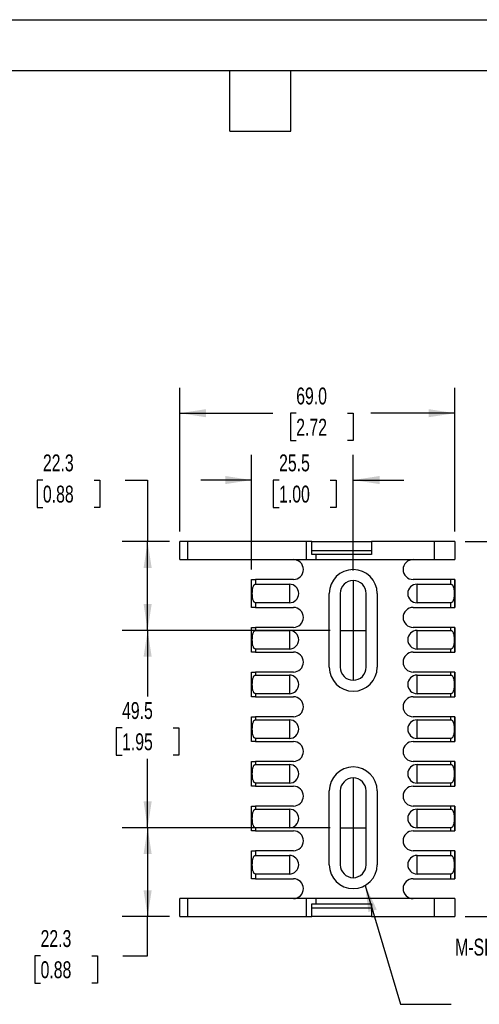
# Model space of a CAD drawing. Header units: millimetres. Extents: x 0 to 559, y 0 to 432.
# Tile 3 of 6: x 219 to 334, y 185 to 432. Entities that reach past the tile are written whole.
import ezdxf

# ---------------------------------------------------------------- set-up
doc = ezdxf.new("R2010")
doc.units = ezdxf.units.MM
doc.header["$LTSCALE"] = 2
doc.linetypes.add('CENTERX2', pattern=[20.32, 12.7, -2.54, 2.54, -2.54])
doc.layers.add('CENTER', color=40, linetype='CENTERX2')
doc.layers.add('DIMENSIONS', color=140, linetype='Continuous', lineweight=25)
doc.layers.add('TEXT', color=140, linetype='Continuous', lineweight=25)
doc.styles.add('SLDTEXTSTYLE0', font='TXT', dxfattribs={"width": 0.7})
doc.dimstyles.new('SLDDIMSTYLE0', dxfattribs={"dimtxt": 4.316016, "dimasz": 6.604, "dimexe": 0, "dimexo": 0.0625, "dimgap": 1.079004, "dimtad": 0, "dimtih": 1, "dimtoh": 1, "dimdec": 1, "dimrnd": 1e-09, "dimzin": 4, "dimdsep": 46, "dimtxsty": 'SLDTEXTSTYLE0', "dimsah": 1, "dimcen": 0.09, "dimadec": 0, "dimazin": 1, "dimtfac": 1, "dimtdec": 1, "dimtofl": 0, "dimtmove": 0, "dimatfit": 3, "dimfxl": 0, "dimfrac": 2, "dimtolj": 1, "dimtzin": 12, "dimarcsym": 0})
doc.dimstyles.new('SLDDIMSTYLE1', dxfattribs={"dimtxt": 4.316016, "dimasz": 6.604, "dimexe": 0, "dimexo": 0.0625, "dimgap": 1.079004, "dimtad": 0, "dimtih": 1, "dimtoh": 1, "dimdec": 1, "dimrnd": 1e-09, "dimzin": 12, "dimdsep": 46, "dimtxsty": 'SLDTEXTSTYLE0', "dimsah": 1, "dimcen": 0.09, "dimadec": 0, "dimazin": 3, "dimtfac": 1, "dimtdec": 1, "dimtofl": 0, "dimtmove": 0, "dimatfit": 3, "dimfxl": 0, "dimfrac": 2, "dimtolj": 1, "dimtzin": 12, "dimarcsym": 0})
doc.dimstyles.new('SLDDIMSTYLE5', dxfattribs={"dimtxt": 4.316016, "dimasz": 6.604, "dimexe": 0, "dimexo": 0.0625, "dimgap": 1.079004, "dimtad": 0, "dimtih": 1, "dimtoh": 1, "dimdec": 1, "dimrnd": 1e-09, "dimzin": 12, "dimdsep": 46, "dimtxsty": 'SLDTEXTSTYLE0', "dimsah": 1, "dimcen": 0.09, "dimadec": 0, "dimazin": 3, "dimtfac": 1, "dimtdec": 1, "dimtmove": 0, "dimatfit": 0, "dimfxl": 0, "dimfrac": 2, "dimtolj": 1, "dimtzin": 12, "dimarcsym": 0})
doc.dimstyles.new('SLDDIMSTYLE6', dxfattribs={"dimtxt": 0.18, "dimasz": 6.604, "dimexe": 0, "dimexo": 0.0625, "dimgap": 0, "dimtad": 0, "dimtih": 1, "dimtoh": 1, "dimdec": 0, "dimrnd": 1e-09, "dimzin": 0, "dimdsep": 46, "dimtxsty": 'Standard', "dimsah": 1, "dimcen": 0.09, "dimadec": 0, "dimazin": 0, "dimtfac": 6.604, "dimtdec": 0, "dimtofl": 0, "dimtmove": 0, "dimatfit": 3, "dimfxl": 0, "dimfrac": 2, "dimtolj": 1, "dimtzin": 0, "dimarcsym": 0})

# ---------------------------------------------------------------- blocks, each defined once
blk = doc.blocks.new('_D_12')
at = {"layer": 'DIMENSIONS'}
for p, q in [((277.19, 293.99), (277.19, 322.74)), ((302.69, 293.74), (302.69, 322.74)), ((277.19, 316.39), (264.49, 316.39)), ((284.1, 316.39), (282.65, 316.39)), ((282.65, 316.39), (282.65, 309.53)), ((296.93, 316.39), (298.38, 316.39)), ((298.38, 316.39), (298.38, 309.53)), ((302.69, 316.39), (315.39, 316.39)), ((282.65, 309.53), (284.1, 309.53)), ((298.38, 309.53), (296.93, 309.53))]:
    blk.add_line(p, q, dxfattribs=at)
for points in [[(277.19, 316.39), (270.58, 317.41), (270.58, 315.37)], [(302.69, 316.39), (309.29, 315.37), (309.29, 317.41)]]:
    blk.add_solid(points, dxfattribs=at)
at = {"layer": 'DIMENSIONS', "char_height": 4.233, "attachment_point": 1, "style": 'SLDTEXTSTYLE0'}
for s, insert in [('25.5', (284.1, 322.81)), ('1.00', (284.1, 314.99))]:
    blk.add_mtext(s, dxfattribs=dict(at, insert=insert))
blk = doc.blocks.new('_D_13')
at = {"layer": 'DIMENSIONS'}
for p, q in [((296.9, 229.2), (244.79, 229.2)), ((251.14, 229.2), (251.14, 206.95)), ((256.65, 206.95), (244.79, 206.95)), ((251.14, 197.14), (251.14, 206.95)), ((224.29, 197.14), (222.84, 197.14)), ((222.84, 197.14), (222.84, 190.28)), ((237.12, 197.14), (238.57, 197.14)), ((238.57, 197.14), (238.57, 190.28)), ((244.9, 197.14), (251.14, 197.14)), ((222.84, 190.28), (224.29, 190.28)), ((238.57, 190.28), (237.12, 190.28))]:
    blk.add_line(p, q, dxfattribs=at)
for points in [[(251.14, 229.2), (250.12, 222.6), (252.15, 222.6)], [(251.14, 206.95), (252.15, 213.56), (250.12, 213.56)]]:
    blk.add_solid(points, dxfattribs=at)
at = {"layer": 'DIMENSIONS', "char_height": 4.233, "attachment_point": 1, "style": 'SLDTEXTSTYLE0'}
for s, insert in [('22.3', (224.29, 203.56)), ('0.88', (224.29, 195.74))]:
    blk.add_mtext(s, dxfattribs=dict(at, insert=insert))
blk = doc.blocks.new('_D_14')
at = {"layer": 'DIMENSIONS'}
for p, q in [((296.9, 278.7), (244.79, 278.7)), ((251.14, 278.7), (251.14, 262.12)), ((244.72, 254.29), (243.27, 254.29)), ((243.27, 254.29), (243.27, 247.43)), ((257.55, 254.29), (259, 254.29)), ((259, 254.29), (259, 247.43)), ((243.27, 247.43), (244.72, 247.43)), ((259, 247.43), (257.55, 247.43)), ((251.14, 229.2), (251.14, 246.47)), ((296.9, 229.2), (244.79, 229.2))]:
    blk.add_line(p, q, dxfattribs=at)
for points in [[(251.14, 278.7), (250.12, 272.1), (252.15, 272.1)], [(251.14, 229.2), (252.15, 235.81), (250.12, 235.81)]]:
    blk.add_solid(points, dxfattribs=at)
at = {"layer": 'DIMENSIONS', "char_height": 4.233, "attachment_point": 1, "style": 'SLDTEXTSTYLE0'}
for s, insert in [('49.5', (244.72, 260.72)), ('1.95', (244.72, 252.89))]:
    blk.add_mtext(s, dxfattribs=dict(at, insert=insert))
blk = doc.blocks.new('_D_15')
at = {"layer": 'DIMENSIONS'}
for p, q in [((224.88, 316.39), (223.43, 316.39)), ((223.43, 316.39), (223.43, 309.53)), ((237.7, 316.39), (239.15, 316.39)), ((239.15, 316.39), (239.15, 309.53)), ((245.48, 316.39), (251.14, 316.39)), ((251.14, 316.39), (251.14, 300.95)), ((223.43, 309.53), (224.88, 309.53)), ((239.15, 309.53), (237.7, 309.53)), ((256.65, 300.95), (244.79, 300.95)), ((251.14, 278.7), (251.14, 300.95)), ((296.9, 278.7), (244.79, 278.7))]:
    blk.add_line(p, q, dxfattribs=at)
for points in [[(251.14, 300.95), (250.12, 294.35), (252.15, 294.35)], [(251.14, 278.7), (252.15, 285.31), (250.12, 285.31)]]:
    blk.add_solid(points, dxfattribs=at)
at = {"layer": 'DIMENSIONS', "char_height": 4.233, "attachment_point": 1, "style": 'SLDTEXTSTYLE0'}
for s, insert in [('22.3', (224.88, 322.81)), ('0.88', (224.88, 314.99))]:
    blk.add_mtext(s, dxfattribs=dict(at, insert=insert))
blk = doc.blocks.new('_D_17')
at = {"layer": 'DIMENSIONS'}
for p, q in [((330.73, 300.95), (354.54, 300.95)), ((348.19, 300.95), (348.19, 262.12)), ((341.77, 254.29), (340.32, 254.29)), ((340.32, 254.29), (340.32, 247.43)), ((354.6, 254.29), (356.05, 254.29)), ((356.05, 254.29), (356.05, 247.43)), ((340.32, 247.43), (341.77, 247.43)), ((356.05, 247.43), (354.6, 247.43)), ((348.19, 206.95), (348.19, 246.47)), ((330.73, 206.95), (354.54, 206.95))]:
    blk.add_line(p, q, dxfattribs=at)
for points in [[(348.19, 300.95), (347.17, 294.35), (349.2, 294.35)], [(348.19, 206.95), (349.2, 213.56), (347.17, 213.56)]]:
    blk.add_solid(points, dxfattribs=at)
at = {"layer": 'DIMENSIONS', "char_height": 4.233, "attachment_point": 1, "style": 'SLDTEXTSTYLE0'}
for s, insert in [('94.0', (341.77, 260.72)), ('3.70', (341.77, 252.89))]:
    blk.add_mtext(s, dxfattribs=dict(at, insert=insert))
blk = doc.blocks.new('_D_18')
at = {"layer": 'DIMENSIONS'}
for p, q in [((259.19, 303.49), (259.19, 339.5)), ((328.19, 303.49), (328.19, 339.5)), ((259.19, 333.15), (282.54, 333.15)), ((288.39, 333.15), (286.94, 333.15)), ((286.94, 333.15), (286.94, 326.29)), ((301.22, 333.15), (302.67, 333.15)), ((302.67, 333.15), (302.67, 326.29)), ((328.19, 333.15), (307.07, 333.15)), ((286.94, 326.29), (288.39, 326.29)), ((302.67, 326.29), (301.22, 326.29))]:
    blk.add_line(p, q, dxfattribs=at)
for points in [[(259.19, 333.15), (265.79, 332.14), (265.79, 334.17)], [(328.19, 333.15), (321.58, 334.17), (321.58, 332.14)]]:
    blk.add_solid(points, dxfattribs=at)
at = {"layer": 'DIMENSIONS', "char_height": 4.233, "attachment_point": 1, "style": 'SLDTEXTSTYLE0'}
for s, insert in [('69.0', (288.39, 339.58)), ('2.72', (288.39, 331.75))]:
    blk.add_mtext(s, dxfattribs=dict(at, insert=insert))

msp = doc.modelspace()

# ---------------------------------------------------------------- linework, layer by layer
at = {"color": 7, "linetype": 'Continuous'}
msp.add_line((0, 431.81), (558.8, 431.81), dxfattribs=at)
for p, q in [((259.19, 296.45), (259.19, 300.95)), ((261.19, 300.95), (259.19, 300.95)), ((261.19, 296.45), (261.19, 300.95)), ((290.99, 300.95), (261.19, 300.95)), ((290.99, 296.45), (290.99, 300.95)), ((292.29, 300.95), (290.99, 300.95)), ((292.29, 297.75), (292.29, 300.95)), ((292.29, 300.95), (307.29, 300.95)), ((292.29, 298.75), (307.29, 298.75)), ((307.29, 300.95), (307.29, 297.75)), ((323.03, 300.95), (307.29, 300.95)), ((323.03, 296.45), (323.03, 300.95)), ((328.19, 300.95), (323.03, 300.95)), ((328.19, 300.95), (328.19, 296.45)), ((259.19, 296.45), (261.19, 296.45)), ((261.19, 296.45), (290.99, 296.45)), ((290.99, 296.45), (293.42, 296.45)), ((293.42, 297.75), (292.29, 297.75)), ((293.42, 296.45), (293.42, 297.75)), ((307.29, 297.75), (293.42, 297.75)), ((293.42, 296.45), (323.03, 296.45)), ((323.03, 296.45), (328.19, 296.45)), ((277.19, 284.45), (277.19, 291.45)), ((277.19, 291.45), (278.19, 291.45)), ((278.19, 291.45), (278.19, 290.29)), ((287.69, 291.45), (278.19, 291.45)), ((327.19, 291.45), (317.69, 291.45)), ((327.19, 290.29), (327.19, 291.45)), ((328.12, 291.45), (327.19, 291.45)), ((328.12, 291.45), (328.12, 284.45)), ((328.19, 291.45), (328.12, 291.45)), ((328.19, 291.45), (328.19, 284.45)), ((278.19, 290.29), (286.69, 290.29)), ((286.69, 290.29), (286.69, 285.62)), ((318.69, 290.29), (327.19, 290.29)), ((318.69, 285.62), (318.69, 290.29)), ((296.69, 269.45), (296.69, 287.95)), ((299.44, 287.95), (299.44, 269.45)), ((305.94, 269.45), (305.94, 287.95)), ((308.69, 287.95), (308.69, 269.45)), ((278.19, 284.45), (277.19, 284.45)), ((278.19, 285.62), (278.19, 284.45)), ((286.69, 285.62), (278.19, 285.62)), ((278.19, 284.45), (287.69, 284.45)), ((317.69, 284.45), (327.19, 284.45)), ((327.19, 285.62), (318.69, 285.62)), ((327.19, 284.45), (327.19, 285.62)), ((327.19, 284.45), (328.12, 284.45)), ((328.12, 284.45), (328.19, 284.45)), ((277.19, 273.25), (277.19, 279.45)), ((277.19, 279.45), (278.19, 279.45)), ((278.19, 279.45), (278.19, 278.69)), ((287.69, 279.45), (278.19, 279.45)), ((327.19, 279.45), (317.69, 279.45)), ((327.19, 278.69), (327.19, 279.45)), ((328.12, 279.45), (327.19, 279.45)), ((328.12, 279.45), (328.12, 273.25)), ((328.19, 279.45), (328.12, 279.45)), ((328.19, 279.45), (328.19, 273.25)), ((278.19, 278.69), (286.69, 278.69)), ((286.69, 278.69), (286.69, 274.02)), ((318.69, 278.69), (327.19, 278.69)), ((318.69, 274.02), (318.69, 278.69)), ((278.19, 274.02), (278.19, 273.25)), ((286.69, 274.02), (278.19, 274.02)), ((327.19, 274.02), (318.69, 274.02)), ((327.19, 273.25), (327.19, 274.02)), ((278.19, 273.25), (277.19, 273.25)), ((278.19, 273.25), (287.69, 273.25)), ((317.69, 273.25), (327.19, 273.25)), ((327.19, 273.25), (328.12, 273.25)), ((328.12, 273.25), (328.19, 273.25)), ((277.19, 262.05), (277.19, 268.25)), ((277.19, 268.25), (278.19, 268.25)), ((278.19, 268.25), (278.19, 267.49)), ((287.69, 268.25), (278.19, 268.25)), ((278.19, 267.49), (286.69, 267.49)), ((286.69, 267.49), (286.69, 262.82)), ((327.19, 268.25), (317.69, 268.25)), ((318.69, 267.49), (327.19, 267.49)), ((318.69, 262.82), (318.69, 267.49)), ((327.19, 267.49), (327.19, 268.25)), ((328.12, 268.25), (327.19, 268.25)), ((328.12, 268.25), (328.12, 262.05)), ((328.19, 268.25), (328.12, 268.25)), ((328.19, 268.25), (328.19, 262.05)), ((278.19, 262.05), (277.19, 262.05)), ((278.19, 262.82), (278.19, 262.05)), ((286.69, 262.82), (278.19, 262.82)), ((278.19, 262.05), (287.69, 262.05)), ((317.69, 262.05), (327.19, 262.05)), ((327.19, 262.82), (318.69, 262.82)), ((327.19, 262.05), (327.19, 262.82)), ((327.19, 262.05), (328.12, 262.05)), ((328.12, 262.05), (328.19, 262.05)), ((277.19, 250.85), (277.19, 257.05)), ((277.19, 257.05), (278.19, 257.05)), ((278.19, 257.05), (278.19, 256.29)), ((287.69, 257.05), (278.19, 257.05)), ((327.19, 257.05), (317.69, 257.05)), ((327.19, 256.29), (327.19, 257.05)), ((328.12, 257.05), (327.19, 257.05)), ((328.12, 257.05), (328.12, 250.85)), ((328.19, 257.05), (328.12, 257.05)), ((328.19, 257.05), (328.19, 250.85)), ((278.19, 256.29), (286.69, 256.29)), ((286.69, 256.29), (286.69, 251.62)), ((318.69, 256.29), (327.19, 256.29)), ((318.69, 251.62), (318.69, 256.29)), ((278.19, 250.85), (277.19, 250.85)), ((278.19, 251.62), (278.19, 250.85)), ((286.69, 251.62), (278.19, 251.62)), ((278.19, 250.85), (287.69, 250.85)), ((317.69, 250.85), (327.19, 250.85)), ((327.19, 251.62), (318.69, 251.62)), ((327.19, 250.85), (327.19, 251.62)), ((327.19, 250.85), (328.12, 250.85)), ((328.12, 250.85), (328.19, 250.85)), ((277.19, 239.65), (277.19, 245.85)), ((277.19, 245.85), (278.19, 245.85)), ((278.19, 245.85), (278.19, 245.09)), ((287.69, 245.85), (278.19, 245.85)), ((278.19, 245.09), (286.69, 245.09)), ((286.69, 245.09), (286.69, 240.42)), ((327.19, 245.85), (317.69, 245.85)), ((318.69, 245.09), (327.19, 245.09)), ((318.69, 240.42), (318.69, 245.09)), ((327.19, 245.09), (327.19, 245.85)), ((328.12, 245.85), (327.19, 245.85)), ((328.12, 245.85), (328.12, 239.65)), ((328.19, 245.85), (328.12, 245.85)), ((328.19, 245.85), (328.19, 239.65)), ((278.19, 239.65), (277.19, 239.65)), ((278.19, 240.42), (278.19, 239.65)), ((286.69, 240.42), (278.19, 240.42)), ((278.19, 239.65), (287.69, 239.65)), ((317.69, 239.65), (327.19, 239.65)), ((327.19, 240.42), (318.69, 240.42)), ((327.19, 239.65), (327.19, 240.42)), ((327.19, 239.65), (328.12, 239.65)), ((328.12, 239.65), (328.19, 239.65)), ((296.69, 219.95), (296.69, 238.45)), ((299.44, 238.45), (299.44, 219.95)), ((305.94, 219.95), (305.94, 238.45)), ((308.69, 238.45), (308.69, 219.95)), ((277.19, 228.45), (277.19, 234.65)), ((277.19, 234.65), (278.19, 234.65)), ((278.19, 234.65), (278.19, 233.89)), ((287.69, 234.65), (278.19, 234.65)), ((327.19, 234.65), (317.69, 234.65)), ((327.19, 233.89), (327.19, 234.65)), ((328.12, 234.65), (327.19, 234.65)), ((328.12, 234.65), (328.12, 228.45)), ((328.19, 234.65), (328.12, 234.65)), ((328.19, 234.65), (328.19, 228.45)), ((278.19, 233.89), (286.69, 233.89)), ((286.69, 233.89), (286.69, 229.22)), ((318.69, 233.89), (327.19, 233.89)), ((318.69, 229.22), (318.69, 233.89)), ((278.19, 228.45), (277.19, 228.45)), ((278.19, 229.22), (278.19, 228.45)), ((286.69, 229.22), (278.19, 229.22)), ((278.19, 228.45), (287.69, 228.45)), ((317.69, 228.45), (327.19, 228.45)), ((327.19, 229.22), (318.69, 229.22)), ((327.19, 228.45), (327.19, 229.22)), ((327.19, 228.45), (328.12, 228.45)), ((328.12, 228.45), (328.19, 228.45)), ((277.19, 216.45), (277.19, 223.45)), ((277.19, 223.45), (278.19, 223.45)), ((278.19, 223.45), (278.19, 222.29)), ((287.69, 223.45), (278.19, 223.45)), ((278.19, 222.29), (286.69, 222.29)), ((286.69, 222.29), (286.69, 217.62)), ((327.19, 223.45), (317.69, 223.45)), ((318.69, 222.29), (327.19, 222.29)), ((318.69, 217.62), (318.69, 222.29)), ((327.19, 222.29), (327.19, 223.45)), ((328.12, 223.45), (327.19, 223.45)), ((328.12, 223.45), (328.12, 216.45)), ((328.19, 223.45), (328.12, 223.45)), ((328.19, 223.45), (328.19, 216.45)), ((278.19, 217.62), (278.19, 216.45)), ((286.69, 217.62), (278.19, 217.62)), ((327.19, 217.62), (318.69, 217.62)), ((327.19, 216.45), (327.19, 217.62)), ((278.19, 216.45), (277.19, 216.45)), ((278.19, 216.45), (287.69, 216.45)), ((317.69, 216.45), (327.19, 216.45)), ((327.19, 216.45), (328.12, 216.45)), ((328.12, 216.45), (328.19, 216.45)), ((259.19, 206.95), (259.19, 211.45)), ((261.19, 211.45), (259.19, 211.45)), ((261.19, 206.95), (261.19, 211.45)), ((290.99, 211.45), (261.19, 211.45)), ((290.99, 206.95), (290.99, 211.45)), ((293.42, 211.45), (290.99, 211.45)), ((292.29, 206.95), (292.29, 210.15)), ((292.29, 210.15), (293.42, 210.15)), ((293.42, 210.15), (293.42, 211.45)), ((323.03, 211.45), (293.42, 211.45)), ((293.42, 210.15), (307.29, 210.15)), ((307.29, 210.15), (307.29, 206.95)), ((323.03, 206.95), (323.03, 211.45)), ((328.19, 211.45), (323.03, 211.45)), ((328.19, 211.45), (328.19, 206.95)), ((292.29, 209.15), (307.29, 209.15)), ((259.19, 206.95), (261.19, 206.95)), ((261.19, 206.95), (290.99, 206.95)), ((290.99, 206.95), (292.29, 206.95)), ((307.29, 206.95), (292.29, 206.95)), ((307.29, 206.95), (323.03, 206.95)), ((323.03, 206.95), (328.19, 206.95))]:
    msp.add_line(p, q)
for centre, radius, start, end in [((287.69, 293.95), 2.5, 270, 90), ((317.69, 293.95), 2.5, 90, 270), ((302.69, 287.95), 6, 0, 180), ((286.69, 287.95), 2.33, 270, 90), ((302.69, 287.95), 3.25, 0, 180), ((318.69, 287.95), 2.33, 90, 270), ((287.69, 281.95), 2.5, 270, 90), ((317.69, 281.95), 2.5, 90, 270), ((286.69, 276.35), 2.33, 270, 90), ((318.69, 276.35), 2.33, 90, 270), ((287.69, 270.75), 2.5, 270, 90), ((317.69, 270.75), 2.5, 90, 270), ((302.69, 269.45), 6, 180, 0), ((302.69, 269.45), 3.25, 180, 0), ((286.69, 265.15), 2.33, 270, 90), ((318.69, 265.15), 2.33, 90, 270), ((287.69, 259.55), 2.5, 270, 90), ((317.69, 259.55), 2.5, 90, 270), ((286.69, 253.95), 2.33, 270, 90), ((318.69, 253.95), 2.33, 90, 270), ((287.69, 248.35), 2.5, 270, 90), ((317.69, 248.35), 2.5, 90, 270), ((286.69, 242.75), 2.33, 270, 90), ((302.69, 238.45), 6, 0, 180), ((318.69, 242.75), 2.33, 90, 270), ((287.69, 237.15), 2.5, 270, 90), ((302.69, 238.45), 3.25, 0, 180), ((317.69, 237.15), 2.5, 90, 270), ((286.69, 231.55), 2.33, 270, 90), ((318.69, 231.55), 2.33, 90, 270), ((287.69, 225.95), 2.5, 270, 90), ((317.69, 225.95), 2.5, 90, 270), ((286.69, 219.95), 2.33, 270, 90), ((318.69, 219.95), 2.33, 90, 270), ((302.69, 219.95), 6, 180, 0), ((302.69, 219.95), 3.25, 180, 0), ((287.69, 213.95), 2.5, 270, 90), ((317.69, 213.95), 2.5, 90, 270)]:
    msp.add_arc(centre, radius, start, end)
for points, knots in [([(278.19, 285.62), (278.17, 285.62), (278.13, 285.62), (278.07, 285.64), (278.01, 285.66), (277.95, 285.7), (277.9, 285.74), (277.85, 285.79), (277.8, 285.85), (277.75, 285.93), (277.67, 286.07), (277.58, 286.3), (277.47, 286.71), (277.4, 287.27), (277.38, 287.95), (277.4, 288.63), (277.47, 289.19), (277.58, 289.61), (277.68, 289.86), (277.78, 290.04), (277.87, 290.15), (277.97, 290.23), (278.08, 290.28), (278.15, 290.28), (278.19, 290.29)], [0, 0, 0, 0, 0.0112436, 0.0225754, 0.0342709, 0.0465807, 0.0597207, 0.0738686, 0.0891672, 0.1057295, 0.1236445, 0.1821763, 0.2482689, 0.3704775, 0.5000836, 0.6296046, 0.7518988, 0.8179354, 0.876523, 0.9077706, 0.934869, 0.9585167, 0.9797548, 1, 1, 1, 1]), ([(327.19, 290.29), (327.21, 290.29), (327.25, 290.28), (327.31, 290.27), (327.36, 290.24), (327.42, 290.21), (327.47, 290.17), (327.53, 290.11), (327.58, 290.05), (327.62, 289.98), (327.7, 289.84), (327.8, 289.61), (327.9, 289.19), (327.97, 288.63), (327.99, 287.95), (327.97, 287.27), (327.9, 286.72), (327.8, 286.3), (327.69, 286.05), (327.59, 285.87), (327.5, 285.76), (327.4, 285.68), (327.3, 285.63), (327.22, 285.62), (327.19, 285.62)], [0, 0, 0, 0, 0.011244, 0.022575, 0.034271, 0.046581, 0.059721, 0.073869, 0.089167, 0.105729, 0.123644, 0.182176, 0.248269, 0.370478, 0.500084, 0.629605, 0.751899, 0.817935, 0.876523, 0.907771, 0.934869, 0.958517, 0.979755, 1, 1, 1, 1]), ([(278.19, 274.02), (278.17, 274.02), (278.13, 274.02), (278.07, 274.04), (278.01, 274.06), (277.95, 274.1), (277.9, 274.14), (277.85, 274.19), (277.8, 274.25), (277.75, 274.33), (277.67, 274.47), (277.58, 274.7), (277.47, 275.11), (277.4, 275.67), (277.38, 276.35), (277.4, 277.03), (277.47, 277.59), (277.58, 278.01), (277.68, 278.26), (277.78, 278.44), (277.87, 278.55), (277.97, 278.63), (278.08, 278.68), (278.15, 278.68), (278.19, 278.69)], [0, 0, 0, 0, 0.011244, 0.022575, 0.034271, 0.046581, 0.059721, 0.073869, 0.089167, 0.105729, 0.123644, 0.182176, 0.248269, 0.370478, 0.500084, 0.629605, 0.751899, 0.817935, 0.876523, 0.907771, 0.934869, 0.958517, 0.979755, 1, 1, 1, 1]), ([(327.19, 278.69), (327.21, 278.69), (327.25, 278.68), (327.31, 278.67), (327.36, 278.64), (327.42, 278.61), (327.47, 278.57), (327.53, 278.51), (327.58, 278.45), (327.62, 278.38), (327.7, 278.24), (327.8, 278.01), (327.9, 277.59), (327.97, 277.03), (327.99, 276.35), (327.97, 275.67), (327.9, 275.12), (327.8, 274.7), (327.69, 274.45), (327.59, 274.27), (327.5, 274.16), (327.4, 274.08), (327.3, 274.03), (327.22, 274.02), (327.19, 274.02)], [0, 0, 0, 0, 0.011244, 0.022575, 0.034271, 0.046581, 0.059721, 0.073869, 0.089167, 0.105729, 0.123644, 0.182176, 0.248269, 0.370478, 0.500084, 0.629605, 0.751899, 0.817935, 0.876523, 0.907771, 0.934869, 0.958517, 0.979755, 1, 1, 1, 1]), ([(278.19, 262.82), (278.17, 262.82), (278.13, 262.82), (278.07, 262.84), (278.01, 262.86), (277.95, 262.9), (277.9, 262.94), (277.85, 262.99), (277.8, 263.05), (277.75, 263.13), (277.67, 263.27), (277.58, 263.5), (277.47, 263.91), (277.4, 264.47), (277.38, 265.15), (277.4, 265.83), (277.47, 266.39), (277.58, 266.81), (277.68, 267.06), (277.78, 267.24), (277.87, 267.35), (277.97, 267.43), (278.08, 267.48), (278.15, 267.48), (278.19, 267.49)], [0, 0, 0, 0, 0.011244, 0.022575, 0.034271, 0.046581, 0.059721, 0.073869, 0.089167, 0.105729, 0.123644, 0.182176, 0.248269, 0.370478, 0.500084, 0.629605, 0.751899, 0.817935, 0.876523, 0.907771, 0.934869, 0.958517, 0.979755, 1, 1, 1, 1]), ([(327.19, 267.49), (327.21, 267.49), (327.25, 267.48), (327.31, 267.47), (327.36, 267.44), (327.42, 267.41), (327.47, 267.37), (327.53, 267.31), (327.58, 267.25), (327.62, 267.18), (327.7, 267.04), (327.8, 266.81), (327.9, 266.39), (327.97, 265.83), (327.99, 265.15), (327.97, 264.47), (327.9, 263.92), (327.8, 263.5), (327.69, 263.25), (327.59, 263.07), (327.5, 262.96), (327.4, 262.88), (327.3, 262.83), (327.22, 262.82), (327.19, 262.82)], [0, 0, 0, 0, 0.011244, 0.022575, 0.034271, 0.046581, 0.059721, 0.073869, 0.089167, 0.105729, 0.123644, 0.182176, 0.248269, 0.370478, 0.500084, 0.629605, 0.751899, 0.817935, 0.876523, 0.907771, 0.934869, 0.958517, 0.979755, 1, 1, 1, 1]), ([(278.19, 251.62), (278.17, 251.62), (278.13, 251.62), (278.07, 251.64), (278.01, 251.66), (277.95, 251.7), (277.9, 251.74), (277.85, 251.79), (277.8, 251.85), (277.75, 251.93), (277.67, 252.07), (277.58, 252.3), (277.47, 252.71), (277.4, 253.27), (277.38, 253.95), (277.4, 254.63), (277.47, 255.19), (277.58, 255.61), (277.68, 255.86), (277.78, 256.04), (277.87, 256.15), (277.97, 256.23), (278.08, 256.28), (278.15, 256.28), (278.19, 256.29)], [0, 0, 0, 0, 0.011244, 0.022575, 0.034271, 0.046581, 0.059721, 0.073869, 0.089167, 0.105729, 0.123644, 0.182176, 0.248269, 0.370478, 0.500084, 0.629605, 0.751899, 0.817935, 0.876523, 0.907771, 0.934869, 0.958517, 0.979755, 1, 1, 1, 1]), ([(327.19, 256.29), (327.21, 256.29), (327.25, 256.28), (327.31, 256.27), (327.36, 256.24), (327.42, 256.21), (327.47, 256.17), (327.53, 256.11), (327.58, 256.05), (327.62, 255.98), (327.7, 255.84), (327.8, 255.61), (327.9, 255.19), (327.97, 254.63), (327.99, 253.95), (327.97, 253.27), (327.9, 252.72), (327.8, 252.3), (327.69, 252.05), (327.59, 251.87), (327.5, 251.76), (327.4, 251.68), (327.3, 251.63), (327.22, 251.62), (327.19, 251.62)], [0, 0, 0, 0, 0.011244, 0.022575, 0.034271, 0.046581, 0.059721, 0.073869, 0.089167, 0.105729, 0.123644, 0.182176, 0.248269, 0.370478, 0.500084, 0.629605, 0.751899, 0.817935, 0.876523, 0.907771, 0.934869, 0.958517, 0.979755, 1, 1, 1, 1]), ([(278.19, 240.42), (278.17, 240.42), (278.13, 240.42), (278.07, 240.44), (278.01, 240.46), (277.95, 240.5), (277.9, 240.54), (277.85, 240.59), (277.8, 240.65), (277.75, 240.73), (277.67, 240.87), (277.58, 241.1), (277.47, 241.51), (277.4, 242.07), (277.38, 242.75), (277.4, 243.43), (277.47, 243.99), (277.58, 244.41), (277.68, 244.66), (277.78, 244.84), (277.87, 244.95), (277.97, 245.03), (278.08, 245.08), (278.15, 245.08), (278.19, 245.09)], [0, 0, 0, 0, 0.0112436, 0.0225754, 0.0342709, 0.0465807, 0.0597207, 0.0738686, 0.0891672, 0.1057295, 0.1236445, 0.1821763, 0.2482689, 0.3704775, 0.5000836, 0.6296046, 0.7518988, 0.8179354, 0.876523, 0.9077706, 0.934869, 0.9585167, 0.9797548, 1, 1, 1, 1]), ([(327.19, 245.09), (327.21, 245.09), (327.25, 245.08), (327.31, 245.07), (327.36, 245.04), (327.42, 245.01), (327.47, 244.97), (327.53, 244.91), (327.58, 244.85), (327.62, 244.78), (327.7, 244.64), (327.8, 244.41), (327.9, 243.99), (327.97, 243.43), (327.99, 242.75), (327.97, 242.07), (327.9, 241.52), (327.8, 241.1), (327.69, 240.85), (327.59, 240.67), (327.5, 240.56), (327.4, 240.48), (327.3, 240.43), (327.22, 240.42), (327.19, 240.42)], [0, 0, 0, 0, 0.011244, 0.022575, 0.034271, 0.046581, 0.059721, 0.073869, 0.089167, 0.105729, 0.123644, 0.182176, 0.248269, 0.370478, 0.500084, 0.629605, 0.751899, 0.817935, 0.876523, 0.907771, 0.934869, 0.958517, 0.979755, 1, 1, 1, 1]), ([(278.19, 229.22), (278.17, 229.22), (278.13, 229.22), (278.07, 229.24), (278.01, 229.26), (277.95, 229.3), (277.9, 229.34), (277.85, 229.39), (277.8, 229.45), (277.75, 229.53), (277.67, 229.67), (277.58, 229.9), (277.47, 230.31), (277.4, 230.87), (277.38, 231.55), (277.4, 232.23), (277.47, 232.79), (277.58, 233.21), (277.68, 233.46), (277.78, 233.64), (277.87, 233.75), (277.97, 233.83), (278.08, 233.88), (278.15, 233.88), (278.19, 233.89)], [0, 0, 0, 0, 0.0112436, 0.0225754, 0.0342709, 0.0465807, 0.0597207, 0.0738686, 0.0891672, 0.1057295, 0.1236445, 0.1821763, 0.2482689, 0.3704775, 0.5000836, 0.6296046, 0.7518988, 0.8179354, 0.876523, 0.9077706, 0.934869, 0.9585167, 0.9797548, 1, 1, 1, 1]), ([(327.19, 233.89), (327.21, 233.89), (327.25, 233.88), (327.31, 233.87), (327.36, 233.84), (327.42, 233.81), (327.47, 233.77), (327.53, 233.71), (327.58, 233.65), (327.62, 233.58), (327.7, 233.44), (327.8, 233.21), (327.9, 232.79), (327.97, 232.23), (327.99, 231.55), (327.97, 230.87), (327.9, 230.32), (327.8, 229.9), (327.69, 229.65), (327.59, 229.47), (327.5, 229.36), (327.4, 229.28), (327.3, 229.23), (327.22, 229.22), (327.19, 229.22)], [0, 0, 0, 0, 0.011244, 0.022575, 0.034271, 0.046581, 0.059721, 0.073869, 0.089167, 0.105729, 0.123644, 0.182176, 0.248269, 0.370478, 0.500084, 0.629605, 0.751899, 0.817935, 0.876523, 0.907771, 0.934869, 0.958517, 0.979755, 1, 1, 1, 1]), ([(278.19, 217.62), (278.17, 217.62), (278.13, 217.62), (278.07, 217.64), (278.01, 217.66), (277.95, 217.7), (277.9, 217.74), (277.85, 217.79), (277.8, 217.85), (277.75, 217.93), (277.67, 218.07), (277.58, 218.3), (277.47, 218.71), (277.4, 219.27), (277.38, 219.95), (277.4, 220.63), (277.47, 221.19), (277.58, 221.61), (277.68, 221.86), (277.78, 222.04), (277.87, 222.15), (277.97, 222.23), (278.08, 222.28), (278.15, 222.28), (278.19, 222.29)], [0, 0, 0, 0, 0.011244, 0.022575, 0.034271, 0.046581, 0.059721, 0.073869, 0.089167, 0.105729, 0.123644, 0.182176, 0.248269, 0.370478, 0.500084, 0.629605, 0.751899, 0.817935, 0.876523, 0.907771, 0.934869, 0.958517, 0.979755, 1, 1, 1, 1]), ([(327.19, 222.29), (327.21, 222.29), (327.25, 222.28), (327.31, 222.27), (327.36, 222.24), (327.42, 222.21), (327.47, 222.17), (327.53, 222.11), (327.58, 222.05), (327.62, 221.98), (327.7, 221.84), (327.8, 221.61), (327.9, 221.19), (327.97, 220.63), (327.99, 219.95), (327.97, 219.27), (327.9, 218.72), (327.8, 218.3), (327.69, 218.05), (327.59, 217.87), (327.5, 217.76), (327.4, 217.68), (327.3, 217.63), (327.22, 217.62), (327.19, 217.62)], [0, 0, 0, 0, 0.011244, 0.022575, 0.034271, 0.046581, 0.059721, 0.073869, 0.089167, 0.105729, 0.123644, 0.182176, 0.248269, 0.370478, 0.500084, 0.629605, 0.751899, 0.817935, 0.876523, 0.907771, 0.934869, 0.958517, 0.979755, 1, 1, 1, 1])]:
    msp.add_open_spline(points, degree=3, knots=knots)
at = {"layer": 'CENTER'}
for p, q in [((302.69, 291.2), (302.69, 266.2)), ((299.44, 278.7), (305.94, 278.7)), ((302.69, 241.7), (302.69, 216.7)), ((299.44, 229.2), (305.94, 229.2))]:
    msp.add_line(p, q, dxfattribs=at)
at = {"layer": 'TEXT'}
for p, q in [((12.7, 419.1), (546.1, 419.1)), ((271.78, 403.86), (271.78, 419.1)), ((287.02, 403.86), (287.02, 419.1)), ((271.78, 403.86), (287.02, 403.86))]:
    msp.add_line(p, q, dxfattribs=at)

# ---------------------------------------------------------------- texts
at = {"layer": 'DIMENSIONS', "insert": (328.24, 201.41), "char_height": 4.233, "attachment_point": 1, "style": 'SLDTEXTSTYLE0'}
msp.add_mtext('M-SLOT ^J', dxfattribs=at)

# ---------------------------------------------------------------- dimensions: what is measured, and where the dimension line sits
at = {"layer": 'DIMENSIONS'}
for base, p1, p2, angle, dimstyle, picture, middle in [((328.19, 333.15), (259.19, 300.95), (328.19, 300.95), 0, 'SLDDIMSTYLE0', '_D_18', (294.81, 333.15)), ((251.13559178, 300.95370675), (299.43558902, 278.70370675), (259.18558902, 300.95370675), 90, 'SLDDIMSTYLE1', '_D_15', (251.13559178, 316.39028071)), ((348.19, 300.95), (328.19, 206.95), (328.19, 300.95), 90, 'SLDDIMSTYLE0', '_D_17', (348.19, 254.29)), ((251.14, 229.2), (299.44, 278.7), (299.44, 229.2), 90, 'SLDDIMSTYLE1', '_D_14', (251.14, 254.29)), ((251.13559178, 206.95370675), (299.43558902, 229.20370675), (259.18558902, 206.95370675), 90, 'SLDDIMSTYLE1', '_D_13', (251.13559178, 197.14109655))]:
    dim = msp.add_linear_dim(base=base, p1=p1, p2=p2, angle=angle, dimstyle=dimstyle, dxfattribs=at)
    dim.commit()
    dim.dimension.update_dxf_attribs({"geometry": picture, "text_midpoint": middle, "dimtype": 160})
dim = msp.add_linear_dim(base=(277.19, 316.39), p1=(302.69, 291.2), p2=(277.19, 291.45), dimstyle='SLDDIMSTYLE5', dxfattribs=at)
dim.commit()
dim.dimension.update_dxf_attribs({"geometry": '_D_12', "text_midpoint": (290.52, 316.39), "dimtype": 160})

# ---------------------------------------------------------------- leaders
msp.add_leader([(305.67, 214.75), (314.51, 184.95), (327.21, 184.95)], dimstyle='SLDDIMSTYLE6', dxfattribs=at)

doc.saveas('drawing.dxf')
